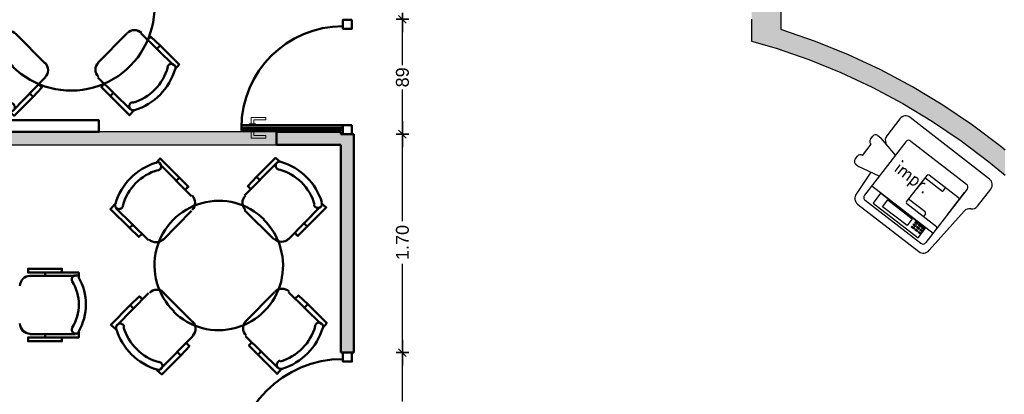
# Model space of a CAD drawing. Header units: metres. Extents: x -1 to 430, y -6 to 31.
# Tile 7 of 15: x 401.82 to 409.47, y 20.51 to 23.42. Entities that reach past the tile are written whole.
import ezdxf

# ---------------------------------------------------------------- set-up
doc = ezdxf.new("R2010")
doc.units = ezdxf.units.M
doc.header["$PDMODE"] = 65
doc.linetypes.add('CONTINUA', pattern=[0])
doc.linetypes.add('VERDECKT', pattern=[9.525, 6.35, -3.175])
for name, color, linetype, lineweight in [('3D P3 MURS', 7, 'CONTINUA', 25), ('3D P3 MURS NOUS', 7, 'CONTINUA', 25), ('P3 MAMPARES', 7, 'CONTINUA', 25), ('P3 MOBLES', 7, 'CONTINUA', 25)]:
    doc.layers.add(name, color=color, linetype=linetype, lineweight=lineweight)
doc.styles.add('ARIAL', font='arial.ttf')
doc.styles.add('SIMPLEX', font='simplex_.ttf')
doc.dimstyles.new('DIMSTYLE_4', dxfattribs={"dimtxt": 0.1, "dimasz": 0.1, "dimexe": 0, "dimexo": 1e-06, "dimgap": 0.05, "dimtad": 0, "dimrnd": 0.01, "dimzin": 4, "dimdsep": 46, "dimtxsty": 'ARIAL', "dimblk1": 'ALL_ML_STRICH', "dimblk2": 'ALL_ML_STRICH', "dimsah": 1, "dimcen": 0, "dimse1": 1, "dimse2": 1, "dimclrd": 2, "dimclre": 2, "dimclrt": 2, "dimadec": 0, "dimazin": 0, "dimtfac": 1, "dimtdec": 0, "dimtix": 1, "dimtmove": 2, "dimatfit": 3, "dimfxl": 0, "dimtzin": 0, "dimlwd": 0, "dimlwe": 35, "dimarcsym": 0})
doc.dimstyles.new('DIMSTYLE_5', dxfattribs={"dimtxt": 0.1, "dimasz": 0.1, "dimexe": 0, "dimexo": 1e-06, "dimgap": 0.05, "dimtad": 0, "dimdec": 0, "dimlfac": 100, "dimrnd": 1, "dimzin": 4, "dimdsep": 46, "dimtxsty": 'ARIAL', "dimblk1": 'ALL_ML_STRICH', "dimblk2": 'ALL_ML_STRICH', "dimsah": 1, "dimcen": 0, "dimse1": 1, "dimse2": 1, "dimclrd": 2, "dimclre": 2, "dimclrt": 2, "dimadec": 0, "dimazin": 0, "dimtfac": 1, "dimtdec": 0, "dimtix": 1, "dimtmove": 2, "dimatfit": 3, "dimfxl": 0, "dimtzin": 0, "dimlwd": 0, "dimlwe": 35, "dimarcsym": 0})

# ---------------------------------------------------------------- blocks, each defined once
blk = doc.blocks.new('OBJETO_COMPLEJO_11')
at = {"layer": 'P3 MOBLES', "color": 202, "linetype": 'CONTINUA', "lineweight": 50, "transparency": 33554687}
for p, q in [((402.0101, 24.0551), (401.7604, 24.3048)), ((402.6705, 24.3091), (402.4208, 24.0593)), ((401.9128, 24.199), (401.8916, 24.1736)), ((402.5139, 24.2032), (402.5393, 24.1778)), ((401.9805, 24.127), (401.9636, 24.1059)), ((401.4217, 23.962), (401.6757, 23.7122)), ((402.7636, 23.7207), (403.0092, 23.9704)), ((401.7858, 23.7122), (402.0101, 23.9408)), ((402.4208, 23.945), (402.6493, 23.7207)), ((401.5276, 23.8096), (401.553, 23.8307)), ((402.9076, 23.818), (402.8822, 23.8434)), ((402.8314, 23.7503), (402.8144, 23.7672)), ((401.6757, 23.3016), (401.4302, 23.0518)), ((401.608, 23.2762), (401.6249, 23.255)), ((402.0186, 23.0772), (401.79, 23.3058)), ((402.6536, 23.31), (402.4292, 23.0815)), ((403.0176, 23.0603), (402.7636, 23.31)), ((401.5318, 23.2084), (401.5572, 23.1831)), ((402.9118, 23.2169), (402.8864, 23.1915)), ((401.7688, 22.7132), (402.0186, 22.9672)), ((402.4292, 22.9672), (402.679, 22.7216)), ((402.4588, 22.8994), (402.4758, 22.9164)), ((401.9255, 22.819), (401.9001, 22.8444)), ((402.5266, 22.8232), (402.5477, 22.8486))]:
    blk.add_line(p, q, dxfattribs=at)
for points in [[(401.7307, 24.3091), (401.7646, 24.3472), (401.9128, 24.199), (401.9847, 24.127), (401.9593, 24.1059)], [(402.7001, 24.3175), (402.662, 24.3514), (402.5139, 24.2032), (402.4461, 24.1313), (402.4715, 24.1059)], [(401.7497, 24.2557), (401.7538, 24.257), (401.7577, 24.2587), (401.7613, 24.2609), (401.7645, 24.2636), (401.7673, 24.2667), (401.7698, 24.2701), (401.7718, 24.2739), (401.7732, 24.2779), (401.7741, 24.2821), (401.7744, 24.2864), (401.7742, 24.2906), (401.7734, 24.2947), (401.7721, 24.2987), (401.7702, 24.3025), (401.7679, 24.306), (401.765, 24.3092), (401.7618, 24.3121), (401.7582, 24.3144), (401.7544, 24.3162), (401.7504, 24.3175), (401.7463, 24.3182), (401.7421, 24.3184), (401.7379, 24.3181), (401.7337, 24.3171)], [(402.7038, 24.3215), (402.6996, 24.3224), (402.6954, 24.3227), (402.6912, 24.3224), (402.6871, 24.3216), (402.6831, 24.3203), (402.6793, 24.3184), (402.6758, 24.316), (402.6726, 24.3132), (402.6697, 24.3099), (402.6674, 24.3063), (402.6656, 24.3025), (402.6644, 24.2985), (402.6636, 24.2944), (402.6635, 24.2902), (402.6638, 24.286), (402.6648, 24.2818), (402.6663, 24.2777), (402.6683, 24.274), (402.6708, 24.2706), (402.6737, 24.2676), (402.677, 24.2649), (402.6806, 24.2627), (402.6845, 24.261), (402.6886, 24.2599)], [(402.0143, 23.9481), (402.0243, 23.9604), (402.0314, 23.9741), (402.0356, 23.9886), (402.0369, 24.0036), (402.0354, 24.0185), (402.031, 24.033), (402.0237, 24.0466), (402.0136, 24.0588)], [(402.4278, 24.0581), (402.4178, 24.0457), (402.4108, 24.0321), (402.4065, 24.0175), (402.4052, 24.0025), (402.4067, 23.9876), (402.4111, 23.9731), (402.4184, 23.9595), (402.4285, 23.9473)], [(401.4133, 23.9916), (401.3794, 23.9535), (401.5276, 23.8096), (401.5995, 23.7376), (401.6249, 23.763)], [(401.4158, 23.9948), (401.4149, 23.9905), (401.4146, 23.9863), (401.4149, 23.9821), (401.4157, 23.978), (401.417, 23.974), (401.4189, 23.9702), (401.4212, 23.9667), (401.4241, 23.9635), (401.4274, 23.9607), (401.4309, 23.9584), (401.4348, 23.9566), (401.4388, 23.9553), (401.4429, 23.9546), (401.4471, 23.9544), (401.4513, 23.9548), (401.4555, 23.9557), (401.4596, 23.9572), (401.4633, 23.9593), (401.4667, 23.9617), (401.4697, 23.9646), (401.4724, 23.9679), (401.4746, 23.9715), (401.4763, 23.9754), (401.4774, 23.9796)], [(403.0176, 24.0001), (403.0557, 23.9662), (402.9076, 23.818), (402.8356, 23.7461), (402.8102, 23.7715)], [(402.9606, 23.9876), (402.9618, 23.9835), (402.9635, 23.9796), (402.9658, 23.976), (402.9684, 23.9728), (402.9715, 23.9699), (402.975, 23.9675), (402.9787, 23.9655), (402.9828, 23.9641), (402.987, 23.9632), (402.9912, 23.9628), (402.9954, 23.9631), (402.9995, 23.9639), (403.0035, 23.9652), (403.0073, 23.967), (403.0109, 23.9694), (403.0141, 23.9722), (403.0169, 23.9755), (403.0192, 23.9791), (403.021, 23.9829), (403.0223, 23.9869), (403.0231, 23.991), (403.0233, 23.9952), (403.0229, 23.9994), (403.022, 24.0036)], [(401.6792, 23.7187), (401.6916, 23.7088), (401.7052, 23.7017), (401.7198, 23.6975), (401.7348, 23.6961), (401.7497, 23.6977), (401.7642, 23.7021), (401.7778, 23.7093), (401.79, 23.7195)], [(402.6529, 23.7229), (402.6652, 23.713), (402.6789, 23.7059), (402.6935, 23.7017), (402.7084, 23.7004), (402.7234, 23.7019), (402.7379, 23.7063), (402.7514, 23.7136), (402.7636, 23.7237)], [(402.7671, 23.3137), (402.7548, 23.3237), (402.7411, 23.3308), (402.7266, 23.335), (402.7116, 23.3363), (402.6967, 23.3348), (402.6822, 23.3304), (402.6686, 23.3231), (402.6564, 23.313)], [(401.4217, 23.0222), (401.3836, 23.0561), (401.5318, 23.2084), (401.6037, 23.2762), (401.6291, 23.255)], [(401.7935, 23.3053), (401.7811, 23.3152), (401.7675, 23.3223), (401.7529, 23.3265), (401.7379, 23.3278), (401.723, 23.3263), (401.7085, 23.3219), (401.6949, 23.3147), (401.6827, 23.3045)], [(403.0261, 23.0307), (403.06, 23.0688), (402.9118, 23.2169), (402.8398, 23.2846), (402.8144, 23.2592)], [(401.4858, 23.0406), (401.4846, 23.0447), (401.4828, 23.0486), (401.4806, 23.0522), (401.4779, 23.0554), (401.4748, 23.0583), (401.4714, 23.0607), (401.4676, 23.0627), (401.4636, 23.0641), (401.4594, 23.0651), (401.4551, 23.0654), (401.4509, 23.0651), (401.4468, 23.0644), (401.4428, 23.063), (401.439, 23.0612), (401.4355, 23.0588), (401.4323, 23.056), (401.4295, 23.0527), (401.4271, 23.0492), (401.4253, 23.0454), (401.424, 23.0414), (401.4233, 23.0372), (401.4231, 23.033), (401.4234, 23.0288), (401.4244, 23.0246)], [(402.0186, 22.9702), (402.0285, 22.9825), (402.0356, 22.9962), (402.0398, 23.0107), (402.0411, 23.0257), (402.0396, 23.0406), (402.0352, 23.0551), (402.028, 23.0687), (402.0178, 23.0809)], [(402.432, 23.0844), (402.4221, 23.0721), (402.415, 23.0584), (402.4108, 23.0438), (402.4094, 23.0289), (402.411, 23.0139), (402.4154, 22.9994), (402.4226, 22.9859), (402.4328, 22.9736)], [(403.0306, 23.0335), (403.0314, 23.0377), (403.0318, 23.0419), (403.0315, 23.0461), (403.0307, 23.0502), (403.0293, 23.0542), (403.0275, 23.058), (403.0251, 23.0615), (403.0223, 23.0647), (403.019, 23.0675), (403.0154, 23.0699), (403.0116, 23.0716), (403.0076, 23.0729), (403.0035, 23.0737), (402.9993, 23.0738), (402.995, 23.0735), (402.9908, 23.0725), (402.9868, 23.071), (402.9831, 23.069), (402.9797, 23.0665), (402.9766, 23.0636), (402.974, 23.0603), (402.9718, 23.0567), (402.9701, 23.0528), (402.9689, 23.0487)], [(401.7392, 22.7047), (401.7773, 22.6708), (401.9255, 22.819), (401.9932, 22.891), (401.9678, 22.9164)], [(402.7086, 22.7132), (402.6747, 22.6751), (402.5266, 22.8232), (402.4546, 22.8952), (402.48, 22.9206)], [(401.7425, 22.7067), (401.7468, 22.7058), (401.751, 22.7055), (401.7552, 22.7058), (401.7593, 22.7066), (401.7633, 22.7079), (401.7671, 22.7098), (401.7706, 22.7122), (401.7738, 22.715), (401.7766, 22.7183), (401.7789, 22.7219), (401.7807, 22.7257), (401.782, 22.7297), (401.7827, 22.7338), (401.7829, 22.738), (401.7825, 22.7423), (401.7816, 22.7465), (401.78, 22.7505), (401.778, 22.7542), (401.7755, 22.7576), (401.7727, 22.7607), (401.7694, 22.7633), (401.7658, 22.7655), (401.7619, 22.7672), (401.7577, 22.7684)], [(402.6967, 22.7767), (402.6926, 22.7755), (402.6887, 22.7738), (402.6851, 22.7715), (402.6819, 22.7688), (402.679, 22.7658), (402.6766, 22.7623), (402.6746, 22.7586), (402.6731, 22.7545), (402.6722, 22.7503), (402.6719, 22.7461), (402.6722, 22.7419), (402.6729, 22.7377), (402.6743, 22.7338), (402.6761, 22.73), (402.6785, 22.7264), (402.6813, 22.7232), (402.6846, 22.7204), (402.6881, 22.7181), (402.6919, 22.7163), (402.6959, 22.715), (402.7001, 22.7142), (402.7043, 22.714), (402.7085, 22.7144), (402.7127, 22.7153)]]:
    blk.add_lwpolyline(points, dxfattribs=at)
for centre, radius, start, end in [((401.8738, 23.8593), 0.476, 107.26536, 163.51023), ((401.8569, 23.8763), 0.3956, 105.98923, 164.78982), ((402.5853, 23.8804), 0.3956, 15.98971, 74.78961), ((402.5684, 23.8635), 0.476, 17.26473, 73.5101), ((402.2219, 23.5183), 0.6478, 45.31144, 225.82203), ((402.2202, 23.5142), 0.6478, 225.3114, 45.82206), ((401.861, 23.1478), 0.3956, 195.98917, 254.78945), ((402.5895, 23.1519), 0.3956, 285.98907, 344.78926), ((402.5726, 23.1689), 0.476, 287.26532, 343.50997), ((401.8779, 23.1647), 0.476, 197.26536, 253.51026)]:
    blk.add_arc(centre, radius, start, end, dxfattribs=at)
blk = doc.blocks.new('OBJETO_COMPLEJO_13')
at = {"layer": 'P3 MOBLES', "color": 202, "linetype": 'CONTINUA', "lineweight": 50, "transparency": 33554687}
for p, q in [((403.1567, 22.0482), (402.9069, 22.298)), ((403.8171, 22.3022), (403.5673, 22.0524)), ((403.0593, 22.1921), (403.0382, 22.1667)), ((403.6605, 22.1964), (403.6859, 22.171)), ((403.1271, 22.1202), (403.1101, 22.099)), ((403.9102, 21.7138), (404.1557, 21.9635)), ((402.5683, 21.9551), (402.8223, 21.7053)), ((402.9323, 21.7053), (403.1567, 21.9339)), ((403.5673, 21.9381), (403.7959, 21.7138)), ((402.6741, 21.8027), (402.6995, 21.8239)), ((404.0541, 21.8112), (404.0287, 21.8366)), ((403.9779, 21.7434), (403.961, 21.7604)), ((402.8223, 21.2947), (402.5768, 21.0449)), ((402.7546, 21.2693), (402.7715, 21.2481)), ((403.1652, 21.0703), (402.9366, 21.2989)), ((403.8001, 21.3032), (403.5758, 21.0746)), ((404.1642, 21.0534), (403.9102, 21.3032)), ((402.6784, 21.2016), (402.7038, 21.1762)), ((404.0584, 21.21), (404.033, 21.1846)), ((402.9154, 20.7063), (403.1652, 20.9603)), ((403.5758, 20.9603), (403.8255, 20.7148)), ((403.6054, 20.8926), (403.6224, 20.9095)), ((403.072, 20.8121), (403.0466, 20.8375)), ((403.6732, 20.8164), (403.6943, 20.8418))]:
    blk.add_line(p, q, dxfattribs=at)
for points in [[(402.8773, 22.3022), (402.9112, 22.3403), (403.0593, 22.1921), (403.1313, 22.1202), (403.1059, 22.099)], [(403.8467, 22.3107), (403.8086, 22.3445), (403.6605, 22.1964), (403.5927, 22.1244), (403.6181, 22.099)], [(402.8963, 22.2488), (402.9004, 22.2501), (402.9043, 22.2518), (402.9078, 22.2541), (402.9111, 22.2567), (402.9139, 22.2598), (402.9164, 22.2632), (402.9183, 22.267), (402.9198, 22.2711), (402.9207, 22.2753), (402.921, 22.2795), (402.9208, 22.2837), (402.92, 22.2878), (402.9187, 22.2918), (402.9168, 22.2956), (402.9145, 22.2991), (402.9116, 22.3024), (402.9084, 22.3052), (402.9048, 22.3075), (402.901, 22.3093), (402.897, 22.3106), (402.8929, 22.3114), (402.8887, 22.3116), (402.8844, 22.3112), (402.8802, 22.3103)], [(403.8504, 22.3146), (403.8462, 22.3155), (403.842, 22.3158), (403.8377, 22.3156), (403.8336, 22.3147), (403.8297, 22.3134), (403.8259, 22.3115), (403.8223, 22.3092), (403.8191, 22.3063), (403.8163, 22.303), (403.814, 22.2995), (403.8122, 22.2957), (403.8109, 22.2917), (403.8102, 22.2875), (403.81, 22.2833), (403.8104, 22.2791), (403.8114, 22.2749), (403.8129, 22.2709), (403.8149, 22.2671), (403.8174, 22.2637), (403.8203, 22.2607), (403.8236, 22.2581), (403.8272, 22.2559), (403.8311, 22.2542), (403.8352, 22.253)], [(403.1609, 21.9412), (403.1709, 21.9535), (403.178, 21.9672), (403.1822, 21.9817), (403.1835, 21.9967), (403.182, 22.0117), (403.1776, 22.0261), (403.1703, 22.0397), (403.1602, 22.0519)], [(403.5744, 22.0512), (403.5644, 22.0388), (403.5573, 22.0252), (403.5531, 22.0106), (403.5518, 21.9957), (403.5533, 21.9807), (403.5577, 21.9662), (403.565, 21.9527), (403.5751, 21.9404)], [(402.5598, 21.9847), (402.526, 21.9466), (402.6741, 21.8027), (402.7461, 21.7307), (402.7715, 21.7561)], [(402.5624, 21.9879), (402.5615, 21.9837), (402.5612, 21.9794), (402.5614, 21.9752), (402.5622, 21.9711), (402.5636, 21.9671), (402.5655, 21.9634), (402.5678, 21.9598), (402.5707, 21.9566), (402.574, 21.9538), (402.5775, 21.9515), (402.5813, 21.9497), (402.5853, 21.9484), (402.5895, 21.9477), (402.5937, 21.9475), (402.5979, 21.9479), (402.6021, 21.9489), (402.6061, 21.9504), (402.6099, 21.9524), (402.6133, 21.9549), (402.6163, 21.9578), (402.6189, 21.961), (402.6211, 21.9646), (402.6228, 21.9685), (402.624, 21.9727)], [(404.1642, 21.9932), (404.2023, 21.9593), (404.0541, 21.8112), (403.9822, 21.7392), (403.9568, 21.7646)], [(404.1071, 21.9807), (404.1084, 21.9766), (404.1101, 21.9727), (404.1123, 21.9692), (404.115, 21.9659), (404.1181, 21.9631), (404.1215, 21.9606), (404.1253, 21.9587), (404.1293, 21.9572), (404.1336, 21.9563), (404.1378, 21.956), (404.142, 21.9562), (404.1461, 21.957), (404.1501, 21.9583), (404.1539, 21.9602), (404.1574, 21.9625), (404.1607, 21.9654), (404.1635, 21.9686), (404.1658, 21.9722), (404.1676, 21.976), (404.1689, 21.98), (404.1697, 21.9841), (404.1699, 21.9883), (404.1695, 21.9926), (404.1685, 21.9968)], [(402.8258, 21.7118), (402.8381, 21.7019), (402.8518, 21.6948), (402.8664, 21.6906), (402.8813, 21.6893), (402.8963, 21.6908), (402.9108, 21.6952), (402.9243, 21.7025), (402.9366, 21.7126)], [(403.7995, 21.7161), (403.8118, 21.7061), (403.8255, 21.699), (403.84, 21.6948), (403.855, 21.6935), (403.8699, 21.695), (403.8844, 21.6994), (403.898, 21.7067), (403.9102, 21.7168)], [(402.5683, 21.0153), (402.5302, 21.0492), (402.6784, 21.2016), (402.7503, 21.2693), (402.7757, 21.2481)], [(402.94, 21.2984), (402.9277, 21.3084), (402.914, 21.3154), (402.8995, 21.3196), (402.8845, 21.321), (402.8696, 21.3194), (402.8551, 21.315), (402.8415, 21.3078), (402.8293, 21.2977)], [(403.9137, 21.3069), (403.9014, 21.3168), (403.8877, 21.3239), (403.8732, 21.3281), (403.8582, 21.3294), (403.8432, 21.3279), (403.8288, 21.3235), (403.8152, 21.3162), (403.803, 21.3061)], [(404.1727, 21.0238), (404.2065, 21.0619), (404.0584, 21.21), (403.9864, 21.2778), (403.961, 21.2524)], [(402.6324, 21.0337), (402.6311, 21.0379), (402.6294, 21.0417), (402.6272, 21.0453), (402.6245, 21.0486), (402.6214, 21.0514), (402.618, 21.0538), (402.6142, 21.0558), (402.6102, 21.0573), (402.606, 21.0582), (402.6017, 21.0585), (402.5975, 21.0583), (402.5934, 21.0575), (402.5894, 21.0562), (402.5856, 21.0543), (402.5821, 21.052), (402.5789, 21.0491), (402.576, 21.0458), (402.5737, 21.0423), (402.5719, 21.0385), (402.5706, 21.0345), (402.5699, 21.0304), (402.5697, 21.0262), (402.57, 21.0219), (402.571, 21.0177)], [(403.1652, 20.9633), (403.1751, 20.9756), (403.1822, 20.9893), (403.1864, 21.0038), (403.1877, 21.0188), (403.1862, 21.0338), (403.1818, 21.0482), (403.1745, 21.0618), (403.1644, 21.074)], [(403.5786, 21.0775), (403.5686, 21.0652), (403.5616, 21.0515), (403.5574, 21.037), (403.556, 21.022), (403.5576, 21.0071), (403.562, 20.9926), (403.5692, 20.979), (403.5793, 20.9668)], [(404.1771, 21.0266), (404.178, 21.0308), (404.1783, 21.035), (404.1781, 21.0392), (404.1773, 21.0434), (404.1759, 21.0473), (404.1741, 21.0511), (404.1717, 21.0546), (404.1688, 21.0579), (404.1656, 21.0607), (404.162, 21.063), (404.1582, 21.0648), (404.1542, 21.066), (404.15, 21.0668), (404.1458, 21.067), (404.1416, 21.0666), (404.1374, 21.0656), (404.1334, 21.0641), (404.1296, 21.0621), (404.1262, 21.0596), (404.1232, 21.0567), (404.1206, 21.0534), (404.1184, 21.0498), (404.1167, 21.0459), (404.1155, 21.0418)], [(402.8858, 20.6978), (402.9239, 20.664), (403.072, 20.8121), (403.1398, 20.8841), (403.1144, 20.9095)], [(403.8552, 20.7063), (403.8213, 20.6682), (403.6732, 20.8164), (403.6012, 20.8883), (403.6266, 20.9137)], [(402.8891, 20.6999), (402.8933, 20.699), (402.8976, 20.6987), (402.9018, 20.6989), (402.9059, 20.6997), (402.9099, 20.7011), (402.9136, 20.7029), (402.9172, 20.7053), (402.9204, 20.7082), (402.9232, 20.7114), (402.9255, 20.715), (402.9273, 20.7188), (402.9286, 20.7228), (402.9293, 20.7269), (402.9295, 20.7312), (402.9291, 20.7354), (402.9281, 20.7396), (402.9266, 20.7436), (402.9246, 20.7474), (402.9221, 20.7508), (402.9192, 20.7538), (402.916, 20.7564), (402.9124, 20.7586), (402.9085, 20.7603), (402.9043, 20.7615)], [(403.8433, 20.7699), (403.8391, 20.7686), (403.8353, 20.7669), (403.8317, 20.7646), (403.8284, 20.762), (403.8256, 20.7589), (403.8232, 20.7555), (403.8212, 20.7517), (403.8197, 20.7476), (403.8188, 20.7434), (403.8185, 20.7392), (403.8187, 20.735), (403.8195, 20.7309), (403.8208, 20.7269), (403.8227, 20.7231), (403.825, 20.7196), (403.8279, 20.7163), (403.8311, 20.7135), (403.8347, 20.7112), (403.8385, 20.7094), (403.8425, 20.7081), (403.8466, 20.7073), (403.8508, 20.7071), (403.8551, 20.7075), (403.8593, 20.7084)]]:
    blk.add_lwpolyline(points, dxfattribs=at)
for centre, radius, start, end in [((403.0204, 21.8525), 0.476, 107.26536, 163.51023), ((403.715, 21.8566), 0.476, 17.26473, 73.5101), ((403.0034, 21.8694), 0.3956, 105.98923, 164.78982), ((403.7319, 21.8735), 0.3956, 15.98971, 74.78961), ((403.3685, 21.5114), 0.5, 45.31144, 225.82203), ((403.3668, 21.5073), 0.5, 225.3114, 45.82206), ((403.7361, 21.1451), 0.3956, 285.98907, 344.78926), ((403.0245, 21.1579), 0.476, 197.26536, 253.51026), ((403.0076, 21.1409), 0.3956, 195.98917, 254.78945), ((403.7191, 21.162), 0.476, 287.26532, 343.50997)]:
    blk.add_arc(centre, radius, start, end, dxfattribs=at)
blk = doc.blocks.new('ALL_ML_STRICH')
at = {"color": 0, "linetype": 'ByBlock', "lineweight": -2}
for p, q in [((-1, 0), (0.5, 0)), ((-0.3, -0.3), (0.3, 0.3)), ((0, -0.5), (0, 0.5))]:
    blk.add_line(p, q, dxfattribs=at)
blk = doc.blocks.new('*D54')
at = {"layer": 'DEFPOINTS', "color": 2, "linetype": 'CONTINUA', "lineweight": 35, "transparency": 33554687}
for p in [(404.417, 20.8332), (404.417, 19.8932), (404.7948, 19.8932)]:
    blk.add_point(p, dxfattribs=at)
at = {"layer": 'P3 MAMPARES', "color": 2, "linetype": 'CONTINUA', "lineweight": -2, "transparency": 33554687}
for p, q in [((404.7948, 20.4539), (404.7948, 20.8332)), ((404.7948, 19.8932), (404.7948, 20.2639))]:
    blk.add_line(p, q, dxfattribs=at)
at = {"layer": 'P3 MAMPARES', "color": 2, "linetype": 'CONTINUA', "lineweight": 35, "transparency": 33554687, "xscale": 0.1, "yscale": 0.1, "zscale": 0.1}
for p, rotation in [((404.7948, 20.8332), 90), ((404.7948, 19.8932), 270)]:
    blk.add_blockref('ALL_ML_STRICH', p, dxfattribs=dict(at, rotation=rotation))
at = {"layer": 'P3 MAMPARES', "color": 2, "linetype": 'CONTINUA', "lineweight": 35, "transparency": 33554687, "insert": (404.7948, 20.3589), "char_height": 0.1, "width": 0.2, "attachment_point": 5, "rotation": 90, "style": 'ARIAL'}
blk.add_mtext('\\A1;{94}', dxfattribs=at)
blk = doc.blocks.new('*D55')
at = {"layer": 'DEFPOINTS', "color": 2, "linetype": 'CONTINUA', "lineweight": 35, "transparency": 33554687}
for p in [(404.417, 22.5284), (404.417, 20.8332), (404.7948, 20.8332)]:
    blk.add_point(p, dxfattribs=at)
at = {"layer": 'P3 MAMPARES', "color": 2, "linetype": 'CONTINUA', "lineweight": -2, "transparency": 33554687}
for p, q in [((404.7948, 21.8532), (404.7948, 22.5284)), ((404.7948, 20.8332), (404.7948, 21.5232))]:
    blk.add_line(p, q, dxfattribs=at)
at = {"layer": 'P3 MAMPARES', "color": 2, "linetype": 'CONTINUA', "lineweight": 35, "transparency": 33554687, "xscale": 0.1, "yscale": 0.1, "zscale": 0.1}
for p, rotation in [((404.7948, 22.5284), 90), ((404.7948, 20.8332), 270)]:
    blk.add_blockref('ALL_ML_STRICH', p, dxfattribs=dict(at, rotation=rotation))
at = {"layer": 'P3 MAMPARES', "color": 2, "linetype": 'CONTINUA', "lineweight": 35, "transparency": 33554687, "insert": (404.7948, 21.6882), "char_height": 0.1, "width": 0.4, "attachment_point": 5, "rotation": 90, "style": 'ARIAL'}
blk.add_mtext('\\A1;{\\A1;{1.70\\H0.066000;\\S^ ;}}', dxfattribs=at)
blk = doc.blocks.new('*D56')
at = {"layer": 'DEFPOINTS', "color": 2, "linetype": 'CONTINUA', "lineweight": 35, "transparency": 33554687}
for p in [(404.797, 23.4195), (404.417, 22.5284), (404.7948, 22.5284)]:
    blk.add_point(p, dxfattribs=at)
at = {"layer": 'P3 MAMPARES', "color": 2, "linetype": 'CONTINUA', "lineweight": -2, "transparency": 33554687}
for p, q in [((404.7948, 23.0643), (404.7948, 23.4195)), ((404.7948, 22.5284), (404.7948, 22.8743))]:
    blk.add_line(p, q, dxfattribs=at)
at = {"layer": 'P3 MAMPARES', "color": 2, "linetype": 'CONTINUA', "lineweight": 35, "transparency": 33554687, "xscale": 0.1, "yscale": 0.1, "zscale": 0.1}
for p, rotation in [((404.7948, 23.4195), 90), ((404.7948, 22.5284), 270)]:
    blk.add_blockref('ALL_ML_STRICH', p, dxfattribs=dict(at, rotation=rotation))
at = {"layer": 'P3 MAMPARES', "color": 2, "linetype": 'CONTINUA', "lineweight": 35, "transparency": 33554687, "insert": (404.7948, 22.9693), "char_height": 0.1, "width": 0.2, "attachment_point": 5, "rotation": 90, "style": 'ARIAL'}
blk.add_mtext('\\A1;{89}', dxfattribs=at)

msp = doc.modelspace()

# ---------------------------------------------------------------- hatches: boundary and pattern name
at = {"layer": '3D P3 MURS', "linetype": 'CONTINUA', "lineweight": 18, "true_color": 0xa0a0a0, "transparency": 33554687}
for points in [[(407.737, 23.1838), (407.737, 24.2295), (407.507, 24.2295), (407.507, 23.2499)], [(407.737, 23.1838), (407.6974, 23.1952), (407.9518, 23.1074), (408.2014, 23.0065), (408.4453, 22.8926), (408.6829, 22.7661), (408.9136, 22.6274), (409.1367, 22.4768), (409.3516, 22.3147), (409.477, 22.2094), (409.477, 22.4053), (409.445, 22.4321), (409.2239, 22.5989), (408.9943, 22.7539), (408.7569, 22.8967), (408.5123, 23.0269), (408.2613, 23.1441), (408.0045, 23.248), (407.7425, 23.3383), (407.737, 23.3399)]]:
    msp.add_hatch(color=253, dxfattribs=at).paths.add_polyline_path(points)
at = {"layer": '3D P3 MURS NOUS', "linetype": 'CONTINUA', "lineweight": 18, "true_color": 0x006e00, "transparency": 33554687}
msp.add_hatch(color=96, dxfattribs=at).paths.add_polyline_path([(400.1447, 22.4454), (403.817, 22.4454), (403.817, 22.5454), (400.1645, 22.5454)])
at = {"layer": 'P3 MAMPARES', "linetype": 'VERDECKT', "lineweight": 25, "transparency": 33554687}
msp.add_hatch(color=180, dxfattribs=at).paths.add_polyline_path([(404.417, 20.8332), (404.417, 22.5284), (404.317, 22.5284), (404.317, 22.5454), (403.817, 22.5454), (403.817, 22.4454), (404.317, 22.4454), (404.317, 20.8332)])

# ---------------------------------------------------------------- linework, layer by layer
at = {"layer": '3D P3 MURS', "color": 7, "linetype": 'CONTINUA', "lineweight": 25, "transparency": 33554687}
for p, q in [((407.737, 23.3399), (407.737, 24.1295)), ((407.507, 23.4195), (407.507, 23.2499)), ((407.7425, 23.3383), (407.737, 23.3399)), ((408.0045, 23.248), (407.7425, 23.3383)), ((407.507, 23.2499), (407.5071, 23.2498)), ((407.5071, 23.2498), (407.6974, 23.1952)), ((407.6974, 23.1952), (407.9518, 23.1074)), ((407.6974, 23.1952), (407.737, 23.1838)), ((408.2613, 23.1441), (408.0045, 23.248)), ((407.9518, 23.1074), (408.2014, 23.0065)), ((408.5123, 23.0269), (408.2613, 23.1441)), ((408.2014, 23.0065), (408.4453, 22.8926)), ((408.7569, 22.8967), (408.5123, 23.0269)), ((408.4453, 22.8926), (408.6829, 22.7661)), ((408.9943, 22.7539), (408.7569, 22.8967)), ((408.6829, 22.7661), (408.9136, 22.6274)), ((409.2239, 22.5989), (408.9943, 22.7539)), ((408.9136, 22.6274), (409.1367, 22.4768)), ((409.445, 22.4321), (409.2239, 22.5989)), ((409.1367, 22.4768), (409.3516, 22.3147)), ((409.477, 22.4053), (409.445, 22.4321)), ((409.3516, 22.3147), (409.477, 22.2094))]:
    msp.add_line(p, q, dxfattribs=at)
at = {"layer": '3D P3 MURS NOUS', "color": 4, "linetype": 'CONTINUA', "lineweight": 50, "transparency": 33554687}
for p, q in [((404.332, 22.5784), (403.544, 22.5784)), ((404.317, 22.5454), (403.817, 22.5454)), ((403.817, 22.5454), (403.817, 22.4454)), ((404.317, 22.5284), (404.317, 22.5454)), ((404.317, 22.5284), (404.417, 22.5284)), ((404.417, 20.8332), (404.417, 22.5284)), ((403.817, 22.4454), (404.317, 22.4454)), ((404.317, 22.4454), (404.317, 20.8332)), ((404.417, 20.8332), (404.317, 20.8332))]:
    msp.add_line(p, q, dxfattribs=at)
at = {"layer": '3D P3 MURS NOUS', "color": 7, "linetype": 'CONTINUA', "lineweight": 25, "transparency": 33554687}
for p, q in [((403.817, 22.5454), (400.1645, 22.5454)), ((403.817, 22.4454), (403.817, 22.5454)), ((400.1447, 22.4454), (403.817, 22.4454))]:
    msp.add_line(p, q, dxfattribs=at)
at = {"layer": '3D P3 MURS NOUS', "color": 4, "linetype": 'CONTINUA', "lineweight": 50, "transparency": 33554687}
for points in [[(404.402, 23.4165), (404.402, 23.3465), (404.332, 23.3465), (404.332, 23.4165), (404.402, 23.4165)], [(404.402, 22.5984), (404.402, 22.5284), (404.332, 22.5284), (404.332, 22.5984), (404.402, 22.5984)], [(404.402, 20.8332), (404.402, 20.7632), (404.332, 20.7632), (404.332, 20.8332), (404.402, 20.8332)]]:
    msp.add_lwpolyline(points, close=True, dxfattribs=at)
for centre, radius in [((404.332, 22.5784), 0.788), ((404.332, 19.9432), 0.84)]:
    msp.add_arc(centre, radius, 90, 180, dxfattribs=at)
at = {"layer": 'P3 MAMPARES', "color": 4, "linetype": 'CONTINUA', "lineweight": 50, "transparency": 33554687}
for points in [[(404.402, 23.4165), (404.402, 23.3465), (404.332, 23.3465), (404.332, 23.4165), (404.402, 23.4165)], [(403.544, 22.5984), (404.332, 22.5984), (404.332, 22.5784), (404.332, 22.5584), (403.544, 22.5584), (403.544, 22.5784), (403.544, 22.5984)], [(404.402, 22.5984), (404.402, 22.5284), (404.332, 22.5284), (404.332, 22.5984), (404.402, 22.5984)], [(404.402, 20.8332), (404.402, 20.7632), (404.332, 20.7632), (404.332, 20.8332), (404.402, 20.8332)]]:
    msp.add_lwpolyline(points, close=True, dxfattribs=at)
at = {"layer": 'P3 MAMPARES', "color": 40, "linetype": 'CONTINUA', "lineweight": 18, "transparency": 33554687}
for points in [[(403.619, 22.6084), (403.639, 22.6084), (403.639, 22.6384), (403.734, 22.6384), (403.734, 22.6584), (403.619, 22.6584), (403.619, 22.6084)], [(403.604, 22.6084), (403.654, 22.6084), (403.654, 22.5984), (403.604, 22.5984), (403.604, 22.6084)], [(403.604, 22.5584), (403.654, 22.5584), (403.654, 22.5484), (403.604, 22.5484), (403.604, 22.5584)], [(403.619, 22.5484), (403.639, 22.5484), (403.639, 22.5184), (403.734, 22.5184), (403.734, 22.4984), (403.619, 22.4984), (403.619, 22.5484)]]:
    msp.add_lwpolyline(points, close=True, dxfattribs=at)
at = {"layer": 'P3 MAMPARES', "color": 4, "linetype": 'CONTINUA', "lineweight": 50, "transparency": 33554687}
for centre, radius in [((404.332, 22.5784), 0.788), ((404.332, 19.9432), 0.84)]:
    msp.add_arc(centre, radius, 90, 180, dxfattribs=at)
at = {"layer": 'P3 MOBLES', "color": 180, "transparency": 33554687}
for p, q in [((408.6603, 22.6482), (408.5579, 22.5158)), ((409.3564, 22.1804), (408.7386, 22.6582)), ((408.4319, 22.49), (408.4497, 22.513)), ((408.4888, 22.518), (408.5109, 22.501)), ((408.6255, 22.366), (408.5109, 22.501)), ((408.3686, 22.3626), (408.4369, 22.4508)), ((408.7059, 22.47), (408.3851, 22.0552)), ((408.4369, 22.4508), (408.4369, 22.4508)), ((408.745, 22.475), (409.1775, 22.1406)), ((408.3117, 22.3345), (408.3295, 22.3576)), ((408.3686, 22.3626), (408.3686, 22.3626)), ((408.3167, 22.2954), (408.3387, 22.2783)), ((408.4982, 22.2014), (408.3387, 22.2783)), ((408.4329, 22.2329), (408.3214, 22.064)), ((408.712, 22.0038), (408.8706, 22.2087)), ((408.9831, 22.0894), (408.8549, 22.1886)), ((409.1157, 22.0333), (408.8862, 22.2107)), ((408.4416, 22.1283), (408.9182, 21.7597)), ((408.9988, 22.0914), (409.0144, 22.1116)), ((408.51, 22.0694), (408.4513, 21.9935)), ((408.8595, 21.7992), (408.51, 22.0694)), ((409.1825, 22.1015), (408.8617, 21.6866)), ((409.0262, 21.8993), (409.1627, 22.0758)), ((409.264, 21.9698), (409.3664, 22.1022)), ((408.3314, 21.9858), (408.808, 21.6172)), ((408.3901, 22.0161), (408.8226, 21.6816)), ((408.4513, 21.9935), (408.8008, 21.7233)), ((408.5254, 21.9658), (408.5656, 22.0178)), ((408.7151, 21.8191), (408.5254, 21.9658)), ((408.5656, 22.0178), (408.7553, 21.8711)), ((408.9435, 21.8106), (408.714, 21.9881)), ((408.8558, 21.9248), (408.7276, 22.0239)), ((408.8578, 21.9092), (408.8422, 21.889)), ((408.8863, 21.6272), (409.16, 21.9312)), ((408.7553, 21.8711), (408.7151, 21.8191)), ((408.7485, 21.8063), (408.7553, 21.8151)), ((408.7661, 21.7927), (408.7485, 21.8063)), ((408.7553, 21.8151), (408.773, 21.8015)), ((408.7621, 21.824), (408.769, 21.8328)), ((408.7798, 21.8103), (408.7621, 21.824)), ((408.769, 21.8328), (408.7866, 21.8191)), ((408.7758, 21.8416), (408.7826, 21.8504)), ((408.7934, 21.828), (408.7758, 21.8416)), ((408.7866, 21.8191), (408.7798, 21.8103)), ((408.7826, 21.8504), (408.8003, 21.8368)), ((408.7886, 21.8035), (408.7954, 21.8123)), ((408.8003, 21.8368), (408.7934, 21.828)), ((408.7954, 21.8123), (408.8131, 21.7987)), ((408.8023, 21.8211), (408.8091, 21.83)), ((408.8199, 21.8075), (408.8023, 21.8211)), ((408.8091, 21.83), (408.8267, 21.8163)), ((408.8267, 21.8163), (408.8199, 21.8075)), ((408.8287, 21.8007), (408.8356, 21.8095)), ((408.8356, 21.8095), (408.8532, 21.7958)), ((408.773, 21.8015), (408.7661, 21.7927)), ((408.775, 21.7858), (408.7818, 21.7947)), ((408.7926, 21.7722), (408.775, 21.7858)), ((408.7818, 21.7947), (408.7994, 21.781)), ((408.8063, 21.7898), (408.7886, 21.8035)), ((408.7994, 21.781), (408.7926, 21.7722)), ((408.8008, 21.7233), (408.8595, 21.7992)), ((408.8014, 21.7654), (408.8083, 21.7742)), ((408.8191, 21.7517), (408.8014, 21.7654)), ((408.8131, 21.7987), (408.8063, 21.7898)), ((408.8083, 21.7742), (408.8259, 21.7605)), ((408.8151, 21.783), (408.8219, 21.7918)), ((408.8328, 21.7694), (408.8151, 21.783)), ((408.8259, 21.7605), (408.8191, 21.7517)), ((408.8219, 21.7918), (408.8396, 21.7782)), ((408.8464, 21.787), (408.8287, 21.8007)), ((408.8396, 21.7782), (408.8328, 21.7694)), ((408.8532, 21.7958), (408.8464, 21.787))]:
    msp.add_line(p, q, dxfattribs=at)
at = {"layer": 'P3 MOBLES', "color": 202, "linetype": 'CONTINUA', "lineweight": 50, "transparency": 33554687}
for p, q in [((402.2547, 21.4291), (401.8991, 21.4291)), ((402.0176, 21.4545), (402.0176, 21.4291)), ((401.8991, 20.9762), (402.2547, 20.9762)), ((402.0176, 20.9508), (402.0176, 20.9762))]:
    msp.add_line(p, q, dxfattribs=at)
msp.add_lwpolyline([(401.4363, 22.5454), (402.4363, 22.5454), (402.4363, 22.6364), (401.4363, 22.6364), (401.4363, 22.5454)], close=True, dxfattribs=at)
for points in [[(401.8229, 21.3508), (401.8245, 21.3666), (401.829, 21.3813), (401.8362, 21.3946), (401.8458, 21.4062), (401.8574, 21.4158), (401.8707, 21.423), (401.8854, 21.4275), (401.9012, 21.4291)], [(402.1488, 21.4545), (402.1488, 21.4842), (401.8864, 21.4842), (401.8864, 21.4545), (402.2801, 21.4545), (402.2801, 21.4164)], [(402.23, 21.3845), (402.2272, 21.3902), (402.2255, 21.3962), (402.225, 21.4022), (402.2257, 21.4082), (402.2275, 21.414), (402.2304, 21.4194), (402.2344, 21.4242), (402.2394, 21.4282), (402.245, 21.4311), (402.251, 21.4328), (402.2571, 21.4334), (402.2631, 21.4327), (402.2689, 21.431), (402.2743, 21.4281), (402.2791, 21.4242), (402.2831, 21.4193)], [(401.9012, 20.9804), (401.8854, 20.982), (401.8707, 20.9866), (401.8574, 20.9938), (401.8458, 21.0034), (401.8362, 21.015), (401.829, 21.0283), (401.8245, 21.043), (401.8229, 21.0587)], [(402.1488, 20.9508), (402.1488, 20.9212), (401.8864, 20.9212), (401.8864, 20.9508), (402.2801, 20.9508), (402.2801, 20.9931)], [(402.2831, 20.9945), (402.2791, 20.9896), (402.2743, 20.9857), (402.2689, 20.9828), (402.2631, 20.9811), (402.2571, 20.9804), (402.251, 20.9809), (402.245, 20.9827), (402.2394, 20.9856), (402.2344, 20.9896), (402.2304, 20.9944), (402.2275, 20.9998), (402.2257, 21.0055), (402.225, 21.0116), (402.2255, 21.0176), (402.2272, 21.0236), (402.23, 21.0293)]]:
    msp.add_lwpolyline(points, dxfattribs=at)
at = {"layer": 'P3 MOBLES', "color": 180, "transparency": 33554687}
for centre, radius, start, end in [((408.7045, 22.6141), 0.0558, 52.28402, 142.28402), ((408.4718, 22.496), 0.0279, 52.28402, 142.28402), ((408.6021, 22.4817), 0.0558, 142.28402, 204.0667), ((408.454, 22.4729), 0.0279, 142.28402, 232.28402), ((408.5002, 22.4362), 0.0558, 14.2266, 24.0667), ((408.728, 22.453), 0.0279, 52.28402, 142.28402), ((408.3516, 22.3405), 0.0279, 52.28402, 142.28402), ((408.3337, 22.3175), 0.0279, 142.28402, 232.28402), ((408.8794, 22.2019), 0.0112, 52.28402, 142.28402), ((409.1605, 22.1185), 0.0279, 322.28402, 52.28402), ((409.3223, 22.1363), 0.0558, 322.28402, 52.28402), ((408.3655, 22.0299), 0.0558, 142.28402, 232.28402), ((408.4072, 22.0382), 0.0279, 142.28402, 232.28402), ((408.9899, 22.0983), 0.0112, 232.28402, 322.28402), ((409.1225, 22.0421), 0.0112, 232.28402, 322.28402), ((408.7209, 21.9969), 0.0112, 142.28402, 232.28402), ((409.2199, 22.0039), 0.0558, 260.50135, 322.28402), ((408.849, 21.916), 0.0112, 322.28402, 52.28402), ((409.2015, 21.8938), 0.0558, 80.50135, 137.99487), ((408.9367, 21.8018), 0.0112, 322.28402, 52.28402), ((408.8397, 21.7037), 0.0279, 232.28402, 322.28402), ((408.8421, 21.6613), 0.0558, 232.28402, 322.28402)]:
    msp.add_arc(centre, radius, start, end, dxfattribs=at)
at = {"layer": 'P3 MOBLES', "color": 202, "linetype": 'CONTINUA', "lineweight": 50, "transparency": 33554687}
for centre, radius, start, end in [((401.9396, 21.207), 0.3405, 328.23536, 31.74183), ((401.9184, 21.207), 0.4167, 329.55517, 30.42588)]:
    msp.add_arc(centre, radius, start, end, dxfattribs=at)

# ---------------------------------------------------------------- block references
for name in ['OBJETO_COMPLEJO_11', 'OBJETO_COMPLEJO_13']:
    msp.add_blockref(name, (0, 0), dxfattribs=at)

# ---------------------------------------------------------------- texts
at = {"layer": 'P3 MOBLES', "transparency": 33554687, "insert": (408.7081, 22.1286), "char_height": 0.1, "width": 0.402252, "attachment_point": 8, "rotation": 322.28402, "style": 'SIMPLEX'}
msp.add_mtext('\\W0.89;impr.', dxfattribs=at)

# ---------------------------------------------------------------- dimensions: what is measured, and where the dimension line sits
at = {"layer": 'P3 MAMPARES', "color": 2, "linetype": 'CONTINUA', "lineweight": 35, "transparency": 33554687}
for base, p1, p2, dimstyle, picture, middle in [((404.7948, 23.4195), (404.417, 22.5284), (404.797, 23.4195), 'DIMSTYLE_5', '*D56', (404.7948, 22.9693)), ((404.7948, 22.5284), (404.417, 20.8332), (404.417, 22.5284), 'DIMSTYLE_4', '*D55', (404.7948, 21.6882)), ((404.7948, 20.8332), (404.417, 19.8932), (404.417, 20.8332), 'DIMSTYLE_5', '*D54', (404.7948, 20.3589))]:
    dim = msp.add_linear_dim(base=base, p1=p1, p2=p2, angle=90, dimstyle=dimstyle, override={"dimpost": '<>', "dimclrd": 2, "dimclre": 2, "dimclrt": 2, "dimlwd": 0, "dimlwe": 35}, dxfattribs=at)
    dim.commit()
    dim.dimension.update_dxf_attribs({"geometry": picture, "text_midpoint": middle, "dimtype": 160})

doc.saveas('drawing.dxf')
